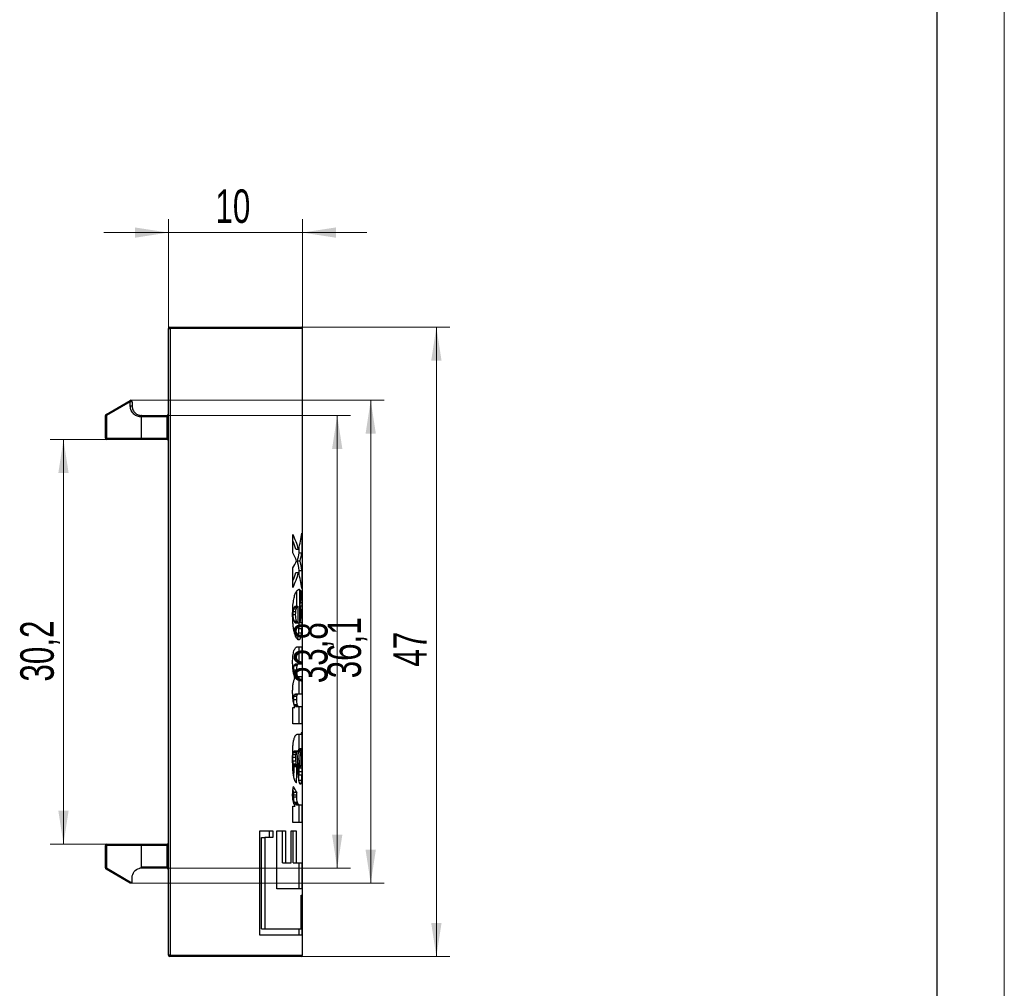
# Model space of a CAD drawing. Header units: millimetres. Extents: x 0 to 210, y 0 to 297.
# Tile 3 of 5: x 137 to 210, y 152 to 225. Entities that reach past the tile are written whole.
import ezdxf

# ---------------------------------------------------------------- set-up
doc = ezdxf.new("R2010")
doc.units = ezdxf.units.MM
doc.layers.add('ОСЕВЫЕ', color=7, linetype='Continuous')
doc.styles.add('SLDTEXTSTYLE4', font='TXT', dxfattribs={"width": 0.7})
doc.dimstyles.new('SLDDIMSTYLE0', dxfattribs={"dimtxt": 2.5, "dimasz": 2.5, "dimexe": 0, "dimexo": 0.0625, "dimtad": 2, "dimrnd": 1e-09, "dimzin": 12, "dimdsep": 46, "dimtxsty": 'SLDTEXTSTYLE4', "dimsah": 1, "dimcen": 0.09, "dimadec": 0, "dimazin": 3, "dimtfac": 1, "dimtofl": 0, "dimtmove": 0, "dimatfit": 3, "dimfxl": 0, "dimfrac": 2, "dimtolj": 1, "dimtzin": 12, "dimarcsym": 0})
doc.dimstyles.new('SLDDIMSTYLE1', dxfattribs={"dimtxt": 2.5, "dimasz": 2.5, "dimexe": 0, "dimexo": 0.0625, "dimtad": 2, "dimrnd": 1e-09, "dimzin": 12, "dimdsep": 46, "dimtxsty": 'SLDTEXTSTYLE4', "dimsah": 1, "dimcen": 0.09, "dimadec": 0, "dimazin": 3, "dimtfac": 1, "dimtmove": 0, "dimatfit": 0, "dimfxl": 0, "dimfrac": 2, "dimtolj": 1, "dimtzin": 12, "dimarcsym": 0})
doc.dimstyles.new('SLDDIMSTYLE2', dxfattribs={"dimtxt": 2.5, "dimasz": 2.5, "dimexe": 0, "dimexo": 0.0625, "dimtad": 2, "dimdec": 1, "dimrnd": 1e-09, "dimzin": 12, "dimdsep": 46, "dimtxsty": 'SLDTEXTSTYLE4', "dimsah": 1, "dimcen": 0.09, "dimadec": 0, "dimazin": 3, "dimtfac": 1, "dimtdec": 1, "dimtofl": 0, "dimtmove": 0, "dimatfit": 3, "dimfxl": 0, "dimfrac": 2, "dimtolj": 1, "dimtzin": 12, "dimarcsym": 0})

# ---------------------------------------------------------------- blocks, each defined once
blk = doc.blocks.new('_D')
at = {"color": 8, "linetype": 'Continuous', "lineweight": 0}
for p, q in [((157.528, 201.74), (168.618, 201.74)), ((167.618, 154.74), (167.618, 201.74)), ((157.528, 154.74), (168.618, 154.74))]:
    blk.add_line(p, q, dxfattribs=at)
at = {"color": 8, "linetype": 'Continuous', "lineweight": 18}
for points in [[(167.618, 201.74), (167.234, 199.24), (168.003, 199.24)], [(167.618, 154.74), (168.003, 157.24), (167.234, 157.24)]]:
    blk.add_solid(points, dxfattribs=at)
at = {"color": 8, "linetype": 'Continuous', "lineweight": 18, "insert": (164.396, 176.384), "char_height": 2.5, "attachment_point": 1, "rotation": 90, "style": 'SLDTEXTSTYLE4'}
blk.add_mtext('47', dxfattribs=at)
blk = doc.blocks.new('_D_1')
at = {"color": 8, "linetype": 'Continuous', "lineweight": 0}
for p, q in [((147.618, 201.65), (147.618, 209.791)), ((157.618, 201.65), (157.618, 209.791)), ((147.618, 208.791), (142.811, 208.791)), ((157.618, 208.791), (147.618, 208.791)), ((157.618, 208.791), (162.426, 208.791))]:
    blk.add_line(p, q, dxfattribs=at)
at = {"color": 8, "linetype": 'Continuous', "lineweight": 18}
for points in [[(147.618, 208.791), (145.118, 209.175), (145.118, 208.406)], [(157.618, 208.791), (160.118, 208.406), (160.118, 209.175)]]:
    blk.add_solid(points, dxfattribs=at)
at = {"color": 8, "linetype": 'Continuous', "lineweight": 18, "insert": (151.132, 212.013), "char_height": 2.5, "attachment_point": 1, "style": 'SLDTEXTSTYLE4'}
blk.add_mtext('10', dxfattribs=at)
blk = doc.blocks.new('_D_2')
at = {"color": 8, "linetype": 'Continuous', "lineweight": 0}
for p, q in [((147.528, 195.14), (161.218, 195.14)), ((160.218, 161.34), (160.218, 195.14)), ((147.528, 161.34), (161.218, 161.34))]:
    blk.add_line(p, q, dxfattribs=at)
at = {"color": 8, "linetype": 'Continuous', "lineweight": 18}
for points in [[(160.218, 195.14), (159.834, 192.64), (160.603, 192.64)], [(160.218, 161.34), (160.603, 163.84), (159.834, 163.84)]]:
    blk.add_solid(points, dxfattribs=at)
at = {"color": 8, "linetype": 'Continuous', "lineweight": 18, "insert": (156.996, 175.146), "char_height": 2.5, "attachment_point": 1, "rotation": 90, "style": 'SLDTEXTSTYLE4'}
blk.add_mtext('33,8', dxfattribs=at)
blk = doc.blocks.new('_D_3')
at = {"color": 8, "linetype": 'Continuous', "lineweight": 0}
for p, q in [((145.635, 193.34), (138.791, 193.34)), ((139.791, 193.34), (139.791, 163.14)), ((145.635, 163.14), (138.791, 163.14))]:
    blk.add_line(p, q, dxfattribs=at)
at = {"color": 8, "linetype": 'Continuous', "lineweight": 18}
for points in [[(139.791, 193.34), (139.407, 190.84), (140.176, 190.84)], [(139.791, 163.14), (140.176, 165.64), (139.407, 165.64)]]:
    blk.add_solid(points, dxfattribs=at)
at = {"color": 8, "linetype": 'Continuous', "lineweight": 18, "insert": (136.568, 175.27), "char_height": 2.5, "attachment_point": 1, "rotation": 90, "style": 'SLDTEXTSTYLE4'}
blk.add_mtext('30,2', dxfattribs=at)
blk = doc.blocks.new('_D_4')
at = {"color": 8, "linetype": 'Continuous', "lineweight": 0}
for p, q in [((144.828, 196.267), (163.718, 196.267)), ((162.718, 160.213), (162.718, 196.267)), ((144.828, 160.213), (163.718, 160.213))]:
    blk.add_line(p, q, dxfattribs=at)
at = {"color": 8, "linetype": 'Continuous', "lineweight": 18}
for points in [[(162.718, 196.267), (162.334, 193.767), (163.103, 193.767)], [(162.718, 160.213), (163.103, 162.713), (162.334, 162.713)]]:
    blk.add_solid(points, dxfattribs=at)
at = {"color": 8, "linetype": 'Continuous', "lineweight": 18, "insert": (159.496, 175.516), "char_height": 2.5, "attachment_point": 1, "rotation": 90, "style": 'SLDTEXTSTYLE4'}
blk.add_mtext('36,1', dxfattribs=at)

msp = doc.modelspace()

# ---------------------------------------------------------------- linework, layer by layer
at = {"color": 7, "linetype": 'Continuous', "lineweight": 25}
for p, q in [((205, 5), (205, 292)), ((147.618, 154.84), (147.618, 201.64)), ((147.618, 201.64), (147.748, 201.64)), ((147.718, 201.74), (157.518, 201.74)), ((147.748, 201.64), (147.748, 154.84)), ((157.618, 201.64), (147.748, 201.64)), ((157.618, 154.84), (157.618, 201.64)), ((142.968, 195.214), (144.768, 196.254)), ((144.777, 196.167), (142.995, 195.128)), ((144.777, 195.84), (144.777, 196.167)), ((144.918, 196.167), (144.777, 196.167)), ((144.918, 195.84), (144.777, 195.84)), ((144.918, 196.167), (144.918, 195.84)), ((142.918, 193.44), (142.918, 195.128)), ((142.995, 195.128), (142.918, 195.128)), ((142.995, 195.128), (142.995, 193.44)), ((145.618, 193.44), (145.618, 195.04)), ((147.518, 195.04), (145.618, 195.04)), ((145.632, 195.14), (147.518, 195.14)), ((147.518, 195.14), (147.518, 195.04)), ((147.618, 195.04), (147.518, 195.04)), ((147.518, 193.44), (147.518, 195.04)), ((142.995, 193.44), (142.918, 193.44)), ((142.995, 193.44), (145.618, 193.44)), ((145.645, 193.34), (143.018, 193.34)), ((145.618, 193.44), (147.518, 193.44)), ((147.518, 193.34), (145.645, 193.34)), ((147.618, 193.44), (147.518, 193.44)), ((147.518, 193.44), (147.518, 193.34)), ((147.518, 193.34), (147.618, 193.34)), ((156.918, 184.883), (156.918, 186.259)), ((157.574, 186.34), (157.574, 184.883)), ((157.373, 184.883), (157.373, 185.298)), ((157.127, 185.15), (157.331, 185.15)), ((157.373, 184.883), (157.574, 184.883)), ((156.918, 182.284), (156.918, 183.766)), ((157.247, 184.284), (157.45, 184.284)), ((157.127, 183.407), (157.331, 183.407)), ((157.373, 183.259), (157.373, 183.571)), ((157.373, 183.571), (157.574, 183.571)), ((157.574, 183.571), (157.574, 182.221)), ((157.202, 180.889), (157.202, 182.042)), ((157.379, 182.157), (157.405, 182.157)), ((157.405, 182.157), (157.405, 179.652)), ((157.007, 180.822), (157.213, 180.822)), ((157.082, 180.889), (157.286, 180.889)), ((157.286, 180.889), (157.286, 179.655)), ((156.911, 180.277), (157.118, 180.277)), ((156.922, 180.51), (157.129, 180.51)), ((156.954, 180.693), (157.16, 180.693)), ((157.505, 180.262), (157.58, 180.262)), ((156.975, 179.8), (157.181, 179.8)), ((157.021, 179.707), (157.227, 179.707)), ((157.082, 179.655), (157.286, 179.655)), ((157.202, 179.652), (157.202, 179.655)), ((157.202, 179.652), (157.405, 179.652)), ((157.3, 178.627), (157.502, 178.627)), ((157.341, 178.904), (157.542, 178.904)), ((157.364, 179.243), (157.565, 179.243)), ((157.236, 178.445), (157.439, 178.445)), ((157.25, 177.864), (157.574, 177.864)), ((157.373, 176.564), (157.373, 177.864)), ((157.574, 177.864), (157.574, 176.564)), ((157.012, 176.475), (157.218, 176.475)), ((157.044, 176.542), (157.249, 176.542)), ((157.289, 176.564), (157.085, 176.564)), ((157.574, 176.564), (157.292, 176.564)), ((156.97, 176.15), (157.176, 176.15)), ((157.009, 175.78), (157.215, 175.78)), ((157.058, 175.675), (157.264, 175.675)), ((157.12, 175.64), (157.329, 175.64)), ((157.329, 175.641), (157.574, 175.641)), ((157.373, 174.339), (157.373, 175.641)), ((157.574, 175.641), (157.574, 174.339)), ((156.987, 174.171), (157.193, 174.171)), ((157.035, 174.315), (157.241, 174.315)), ((157.061, 174.333), (157.097, 174.339)), ((157.061, 174.333), (157.266, 174.333)), ((157.305, 174.339), (157.097, 174.339)), ((157.574, 174.339), (157.305, 174.339)), ((156.968, 173.931), (157.175, 173.931)), ((157.009, 173.565), (157.215, 173.565)), ((157.059, 173.457), (157.265, 173.457)), ((157.123, 173.421), (157.328, 173.421)), ((157.332, 173.421), (157.574, 173.421)), ((157.373, 172.122), (157.373, 173.421)), ((157.574, 173.421), (157.574, 172.122)), ((156.917, 173.333), (157.061, 173.333)), ((156.917, 172.122), (156.917, 173.333)), ((157.574, 172.122), (156.917, 172.122)), ((157.23, 171.334), (157.493, 171.334)), ((157.292, 171.334), (157.495, 171.334)), ((157.373, 170.279), (157.373, 171.334)), ((157.574, 171.497), (157.574, 170.279)), ((156.913, 169.831), (157.121, 169.831)), ((156.932, 169.967), (157.139, 169.967)), ((156.965, 170.041), (157.172, 170.041)), ((157.216, 170.065), (157.01, 170.065)), ((157.394, 170.065), (157.22, 170.065)), ((157.22, 170.065), (157.355, 170.065)), ((157.335, 170.065), (157.328, 170.139)), ((157.328, 170.139), (157.529, 170.139)), ((157.35, 170.184), (157.551, 170.184)), ((157.354, 170.198), (157.555, 170.198)), ((157.355, 170.065), (157.392, 170.065)), ((157.364, 170.232), (157.565, 170.232)), ((157.373, 170.279), (157.574, 170.279)), ((156.907, 169.619), (157.114, 169.619)), ((156.914, 169.341), (157.121, 169.341)), ((156.933, 169.141), (157.141, 169.141)), ((156.962, 169.029), (157.169, 169.029)), ((157.495, 169.632), (157.563, 169.632)), ((157.007, 168.94), (157.213, 168.94)), ((157.287, 168.926), (157.438, 168.926)), ((157.288, 168.899), (157.457, 168.899)), ((157.368, 168.3), (157.568, 168.3)), ((157.372, 168.548), (157.573, 168.548)), ((157.373, 168.833), (157.373, 168.899)), ((157.373, 168.833), (157.574, 168.833)), ((157.41, 167.677), (157.518, 167.677)), ((156.973, 166.819), (157.18, 166.819)), ((156.99, 167.024), (157.197, 167.024)), ((156.967, 166.661), (157.174, 166.661)), ((157.017, 166.266), (157.223, 166.266)), ((157.058, 166.178), (157.264, 166.178)), ((157.11, 166.115), (157.315, 166.115)), ((157.23, 166.065), (157.17, 166.077)), ((157.17, 166.077), (157.373, 166.077)), ((157.23, 166.065), (157.435, 166.065)), ((157.373, 164.761), (157.373, 166.065)), ((157.435, 166.065), (157.574, 166.065)), ((157.574, 166.065), (157.574, 164.761)), ((156.917, 165.976), (157.077, 165.976)), ((156.917, 164.761), (156.917, 165.976)), ((157.574, 164.761), (156.917, 164.761)), ((154.439, 164.116), (155.414, 164.116)), ((154.439, 156.34), (154.439, 164.116)), ((155.176, 163.634), (155.176, 164.116)), ((155.414, 164.116), (155.414, 163.634)), ((155.709, 164.116), (156.362, 164.116)), ((155.709, 159.797), (155.709, 164.116)), ((156.142, 161.73), (156.142, 164.116)), ((156.362, 164.116), (156.362, 161.73)), ((156.78, 164.116), (157.151, 164.116)), ((156.78, 161.73), (156.78, 164.116)), ((156.944, 161.73), (156.944, 164.116)), ((157.151, 164.116), (157.151, 161.73)), ((143.018, 163.14), (145.645, 163.14)), ((145.645, 163.14), (147.518, 163.14)), ((147.518, 163.14), (147.518, 163.04)), ((147.618, 163.14), (147.518, 163.14)), ((154.566, 156.822), (154.566, 163.634)), ((154.566, 163.634), (154.817, 163.634)), ((154.817, 163.634), (154.817, 156.822)), ((155.414, 163.634), (154.817, 163.634)), ((142.918, 161.353), (142.918, 163.04)), ((142.918, 163.04), (142.995, 163.04)), ((142.995, 163.04), (142.995, 161.353)), ((145.618, 163.04), (142.995, 163.04)), ((145.618, 161.44), (145.618, 163.04)), ((147.518, 163.04), (145.618, 163.04)), ((147.518, 161.44), (147.518, 163.04)), ((147.518, 163.04), (147.618, 163.04)), ((156.142, 161.73), (156.362, 161.73)), ((156.362, 161.73), (156.78, 161.73)), ((156.944, 161.73), (157.151, 161.73)), ((157.151, 161.73), (157.574, 161.73)), ((157.373, 159.797), (157.373, 161.73)), ((157.574, 161.73), (157.574, 159.797)), ((142.918, 161.353), (142.995, 161.353)), ((144.768, 160.227), (142.968, 161.266)), ((142.995, 161.353), (144.892, 160.246)), ((145.618, 161.44), (145.618, 161.34)), ((145.618, 161.44), (147.518, 161.44)), ((147.518, 161.34), (145.618, 161.34)), ((147.518, 161.44), (147.618, 161.44)), ((147.518, 161.44), (147.518, 161.34)), ((144.918, 160.313), (144.918, 160.64)), ((157.574, 159.797), (155.709, 159.797)), ((157.527, 156.822), (157.527, 159.314)), ((157.527, 159.314), (157.574, 159.314)), ((157.574, 159.314), (157.574, 156.34)), ((154.566, 156.822), (154.817, 156.822)), ((154.817, 156.822), (157.527, 156.822)), ((157.373, 156.34), (157.373, 156.822)), ((157.574, 156.34), (154.439, 156.34)), ((147.748, 154.84), (147.618, 154.84)), ((157.518, 154.74), (147.718, 154.74)), ((147.748, 154.84), (157.618, 154.84))]:
    msp.add_line(p, q, dxfattribs=at)
at = {"color": 8, "linetype": 'Continuous', "lineweight": 25}
for p, q in [((157.477, 181.777), (157.534, 181.777)), ((157.465, 180.921), (157.576, 180.921)), ((157.469, 181.186), (157.57, 181.186)), ((157.472, 181.407), (157.562, 181.407)), ((157.434, 179.683), (157.576, 179.683)), ((157.474, 169.885), (157.55, 169.885)), ((157.259, 169.509), (157.386, 169.509)), ((157.275, 169.185), (157.404, 169.185)), ((157.28, 169.078), (157.412, 169.078)), ((157.283, 169.008), (157.42, 169.008)), ((157.502, 169.26), (157.571, 169.26)), ((157.355, 167.912), (157.55, 167.912))]:
    msp.add_line(p, q, dxfattribs=at)
at = {"color": 7, "linetype": 'Continuous', "lineweight": 25, "flags": 128}
for points in [[(147.748, 201.64), (147.747, 201.66), (147.746, 201.678), (147.743, 201.696), (147.739, 201.711), (147.735, 201.723), (147.73, 201.733), (147.724, 201.738), (147.718, 201.74)], [(144.768, 196.254), (144.764, 196.249), (144.761, 196.242), (144.759, 196.234), (144.76, 196.223), (144.762, 196.21), (144.766, 196.197), (144.771, 196.182), (144.777, 196.167)], [(147.718, 154.74), (147.724, 154.742), (147.73, 154.748), (147.735, 154.757), (147.739, 154.769), (147.743, 154.785), (147.746, 154.802), (147.747, 154.821), (147.748, 154.84)]]:
    msp.add_lwpolyline(points, dxfattribs=at)
at = {"color": 7, "linetype": 'Continuous', "lineweight": 25}
for centre, radius, start, end in [((147.718, 201.64), 0.1, 90, 180), ((157.518, 201.64), 0.1, 0, 90), ((144.818, 196.167), 0.1, 0, 120), ((143.018, 195.128), 0.1, 120, 180), ((143.09, 195.205), 0.122, 175.45354, 219.02006), ((147.518, 195.24), 0.1, 270, 0), ((143.018, 193.44), 0.1, 180, 270), ((143.121, 193.416), 0.128, 169.31654, 216.7316), ((143.018, 163.04), 0.1, 90, 180), ((143.121, 163.064), 0.128, 143.2684, 190.68346), ((143.018, 161.353), 0.1, 180, 240), ((143.09, 161.276), 0.122, 140.97994, 184.54646), ((145.618, 160.64), 0.7, 90, 104.9425), ((147.518, 161.24), 0.1, 0, 90), ((147.718, 154.84), 0.1, 180, 270), ((157.518, 154.84), 0.1, 270, 0)]:
    msp.add_arc(centre, radius, start, end, dxfattribs=at)
for centre, major_axis, ratio, start_param, end_param in [((143.618, 183.137), (14, 0), 0.71369, 0.202871, 0.317719), ((143.618, 187.118), (14, 0), 0.697625, 6.080314, 6.203446), ((143.618, 183.137), (13.8, 0), 0.71369, 0.205853, 0.270199), ((143.618, 181.996), (14, 0), 0.660216, 0.250126, 0.317719), ((143.618, 185.521), (13.8, 0), 0.571341, 6.125673, 6.202288), ((143.618, 185.521), (14, 0), 0.571341, 6.127942, 6.203446), ((143.618, 186.26), (14, 0), 0.570362, 5.965466, 6.033059), ((143.618, 182.814), (13.8, 0), 0.679082, 0.080897, 0.157512), ((143.618, 182.814), (14, 0), 0.679082, 0.079739, 0.155244), ((143.618, 185.447), (14, 0), 0.72313, 5.965466, 6.080314), ((143.618, 185.447), (13.8, 0), 0.72313, 6.012987, 6.077332), ((143.618, 181.446), (14, 0), 0.695183, 0.079739, 0.202871), ((143.618, 203.393), (0, 152.452), 0.091832, 4.564026, 4.572183), ((143.618, 153.529), (0, 71.172), 0.196707, 4.926615, 4.935286), ((143.618, 202.604), (0, 138.917), 0.09934, 4.461591, 4.467625), ((143.618, 202.604), (0, 140.93), 0.09934, 4.462125, 4.471191), ((143.618, 165.453), (13.8, 0), 0.460627, 0.249678, 0.270581), ((143.618, 165.453), (14, 0), 0.460627, 0.246037, 0.310783)]:
    msp.add_ellipse(centre, major_axis=major_axis, ratio=ratio, start_param=start_param, end_param=end_param, dxfattribs=at)
for points, knots in [([(145.618, 195.042), (145.517, 195.035), (145.417, 195.048), (145.219, 195.115), (145.126, 195.168), (144.965, 195.312), (144.896, 195.404), (144.803, 195.609), (144.777, 195.724), (144.777, 195.84)], [0, 0, 0, 0, 0.25, 0.25, 0.5, 0.5, 0.75, 0.75, 1, 1, 1, 1]), ([(144.918, 195.84), (144.918, 195.74), (144.94, 195.642), (145.019, 195.466), (145.076, 195.388), (145.211, 195.264), (145.288, 195.217), (145.451, 195.155), (145.534, 195.14), (145.618, 195.14)], [0, 0, 0, 0, 0.25, 0.25, 0.5, 0.5, 0.75, 0.75, 1, 1, 1, 1]), ([(145.632, 195.14), (145.629, 195.14), (145.626, 195.14), (145.623, 195.14), (145.621, 195.14), (145.62, 195.14), (145.618, 195.14)], [0, 0, 0, 0, 0.00001398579, 0.00001398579, 0.00001398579, 0.00002015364, 0.00002015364, 0.00002015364, 0.00002015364]), ([(145.618, 195.042), (145.618, 195.053), (145.618, 195.064), (145.619, 195.074), (145.619, 195.084), (145.621, 195.094), (145.622, 195.102), (145.624, 195.111), (145.625, 195.118), (145.628, 195.124), (145.63, 195.13), (145.632, 195.135), (145.634, 195.137), (145.635, 195.138), (145.635, 195.139), (145.635, 195.139), (145.635, 195.14), (145.636, 195.14), (145.635, 195.14), (145.634, 195.14), (145.634, 195.14), (145.633, 195.14), (145.633, 195.14), (145.632, 195.14), (145.632, 195.14)], [0, 0, 0, 0, 0.000032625, 0.000032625, 0.000032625, 0.000065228, 0.000065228, 0.000065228, 0.000098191, 0.000098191, 0.000098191, 0.0001322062, 0.0001322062, 0.0001322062, 0.0001415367, 0.0001415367, 0.0001415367, 0.0001510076, 0.0001510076, 0.0001510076, 0.0001549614, 0.0001549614, 0.0001549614, 0.0001566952, 0.0001566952, 0.0001566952, 0.0001566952]), ([(145.618, 193.44), (145.618, 193.429), (145.619, 193.418), (145.62, 193.408), (145.621, 193.398), (145.622, 193.388), (145.624, 193.379), (145.626, 193.371), (145.628, 193.363), (145.63, 193.357), (145.633, 193.351), (145.635, 193.346), (145.638, 193.343), (145.64, 193.341), (145.642, 193.34), (145.644, 193.34), (145.644, 193.34), (145.644, 193.34), (145.645, 193.34)], [0, 0, 0, 0, 0.0000327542, 0.0000327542, 0.0000327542, 0.0000654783, 0.0000654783, 0.0000654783, 0.0000986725, 0.0000986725, 0.0000986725, 0.0001329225, 0.0001329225, 0.0001329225, 0.0001560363, 0.0001560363, 0.0001560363, 0.0001588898, 0.0001588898, 0.0001588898, 0.0001588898]), ([(156.962, 181.328), (156.984, 181.462), (157.011, 181.58), (157.073, 181.789), (157.107, 181.877), (157.142, 181.946)], [0, 0, 0, 0, 0.5, 0.5, 1, 1, 1, 1]), ([(157.142, 181.946), (157.161, 181.983), (157.18, 182.015), (157.219, 182.068), (157.238, 182.089), (157.257, 182.105)], [0, 0, 0, 0, 0.5, 0.5, 1, 1, 1, 1]), ([(157.481, 182.088), (157.492, 182.046), (157.501, 181.998), (157.519, 181.894), (157.527, 181.837), (157.534, 181.777)], [0, 0, 0, 0, 0.5, 0.5, 1, 1, 1, 1]), ([(157.534, 181.777), (157.54, 181.723), (157.545, 181.665), (157.555, 181.542), (157.559, 181.476), (157.562, 181.407)], [0, 0, 0, 0, 0.5, 0.5, 1, 1, 1, 1]), ([(156.91, 180.85), (156.915, 180.933), (156.922, 181.015), (156.939, 181.176), (156.95, 181.254), (156.962, 181.328)], [0, 0, 0, 0, 0.5, 0.5, 1, 1, 1, 1]), ([(157.16, 180.693), (157.168, 180.722), (157.177, 180.747), (157.195, 180.791), (157.204, 180.808), (157.213, 180.822)], [0, 0, 0, 0, 0.5, 0.5, 1, 1, 1, 1]), ([(157.213, 180.822), (157.226, 180.84), (157.238, 180.854), (157.263, 180.877), (157.275, 180.885), (157.286, 180.889)], [0, 0, 0, 0, 0.5, 0.5, 1, 1, 1, 1]), ([(157.57, 181.186), (157.571, 181.143), (157.572, 181.099), (157.574, 181.011), (157.575, 180.966), (157.576, 180.921)], [0, 0, 0, 0, 0.5, 0.5, 1, 1, 1, 1]), ([(157.129, 180.51), (157.133, 180.545), (157.137, 180.577), (157.148, 180.639), (157.154, 180.668), (157.16, 180.693)], [0, 0, 0, 0, 0.5, 0.5, 1, 1, 1, 1]), ([(157.477, 179.815), (157.486, 179.873), (157.494, 179.947), (157.503, 180.109), (157.506, 180.198), (157.505, 180.288)], [0, 0, 0, 0, 0.5, 0.5, 1, 1, 1, 1]), ([(157.493, 180.639), (157.492, 180.658), (157.49, 180.676), (157.487, 180.712), (157.485, 180.729), (157.482, 180.745)], [0, 0, 0, 0, 0.5, 0.5, 1, 1, 1, 1]), ([(157.505, 180.288), (157.505, 180.35), (157.504, 180.41), (157.5, 180.528), (157.497, 180.586), (157.493, 180.639)], [0, 0, 0, 0, 0.5, 0.5, 1, 1, 1, 1]), ([(157.58, 180.262), (157.58, 180.166), (157.579, 180.069), (157.578, 179.876), (157.577, 179.779), (157.576, 179.683)], [0, 0, 0, 0, 0.5, 0.5, 1, 1, 1, 1]), ([(156.932, 179.456), (156.925, 179.515), (156.919, 179.574), (156.91, 179.695), (156.906, 179.756), (156.902, 179.817)], [0, 0, 0, 0, 0.5, 0.5, 1, 1, 1, 1]), ([(157.042, 178.873), (157.019, 178.955), (156.997, 179.047), (156.96, 179.242), (156.944, 179.346), (156.932, 179.456)], [0, 0, 0, 0, 0.5, 0.5, 1, 1, 1, 1]), ([(157.227, 179.707), (157.219, 179.717), (157.211, 179.73), (157.196, 179.761), (157.188, 179.779), (157.181, 179.8)], [0, 0, 0, 0, 0.5, 0.5, 1, 1, 1, 1]), ([(157.286, 179.655), (157.277, 179.659), (157.267, 179.666), (157.247, 179.683), (157.237, 179.694), (157.227, 179.707)], [0, 0, 0, 0, 0.5, 0.5, 1, 1, 1, 1]), ([(157.364, 179.243), (157.367, 179.313), (157.372, 179.445), (157.374, 179.586), (157.375, 179.652)], [0, 0, 0, 0, 0.532127, 1, 1, 1, 1]), ([(157.405, 179.652), (157.413, 179.656), (157.421, 179.663), (157.435, 179.683), (157.442, 179.695), (157.449, 179.71)], [0, 0, 0, 0, 0.5, 0.5, 1, 1, 1, 1]), ([(157.449, 179.71), (157.454, 179.721), (157.459, 179.736), (157.468, 179.771), (157.473, 179.792), (157.477, 179.815)], [0, 0, 0, 0, 0.5, 0.5, 1, 1, 1, 1]), ([(157.502, 178.627), (157.493, 178.587), (157.483, 178.55), (157.462, 178.489), (157.451, 178.464), (157.439, 178.445)], [0, 0, 0, 0, 0.5, 0.5, 1, 1, 1, 1]), ([(157.542, 178.904), (157.537, 178.85), (157.531, 178.8), (157.517, 178.708), (157.51, 178.666), (157.502, 178.627)], [0, 0, 0, 0, 0.5, 0.5, 1, 1, 1, 1]), ([(157.565, 179.243), (157.562, 179.18), (157.559, 179.121), (157.551, 179.008), (157.547, 178.954), (157.542, 178.904)], [0, 0, 0, 0, 0.5, 0.5, 1, 1, 1, 1]), ([(157.106, 177.788), (157.118, 177.801), (157.129, 177.813), (157.153, 177.832), (157.164, 177.84), (157.175, 177.845)], [0, 0, 0, 0, 0.5, 0.5, 1, 1, 1, 1]), ([(157.27, 178.414), (157.258, 178.424), (157.244, 178.437), (157.218, 178.467), (157.205, 178.485), (157.192, 178.506)], [0, 0, 0, 0, 0.5, 0.5, 1, 1, 1, 1]), ([(156.893, 176.708), (156.892, 176.791), (156.894, 176.874), (156.903, 177.036), (156.909, 177.115), (156.918, 177.193)], [0, 0, 0, 0, 0.5, 0.5, 1, 1, 1, 1]), ([(156.918, 177.193), (156.926, 177.263), (156.936, 177.328), (156.961, 177.45), (156.975, 177.508), (156.991, 177.559)], [0, 0, 0, 0, 0.5, 0.5, 1, 1, 1, 1]), ([(156.991, 177.559), (157.008, 177.612), (157.027, 177.659), (157.066, 177.736), (157.086, 177.766), (157.106, 177.788)], [0, 0, 0, 0, 0.5, 0.5, 1, 1, 1, 1]), ([(156.93, 176.087), (156.923, 176.131), (156.918, 176.178), (156.909, 176.272), (156.905, 176.319), (156.902, 176.367)], [0, 0, 0, 0, 0.5, 0.5, 1, 1, 1, 1]), ([(157.044, 176.542), (157.051, 176.549), (157.065, 176.562), (157.078, 176.563), (157.085, 176.563)], [0, 0, 0, 0, 0.5321969, 1, 1, 1, 1]), ([(157.249, 176.542), (157.244, 176.536), (157.238, 176.527), (157.227, 176.505), (157.222, 176.491), (157.218, 176.475)], [0, 0, 0, 0, 0.5, 0.5, 1, 1, 1, 1]), ([(157.292, 176.564), (157.285, 176.565), (157.278, 176.563), (157.264, 176.556), (157.257, 176.55), (157.249, 176.542)], [0, 0, 0, 0, 0.5, 0.5, 1, 1, 1, 1]), ([(156.982, 175.821), (156.972, 175.862), (156.962, 175.905), (156.945, 175.994), (156.937, 176.04), (156.93, 176.087)], [0, 0, 0, 0, 0.5, 0.5, 1, 1, 1, 1]), ([(157.12, 175.642), (157.111, 175.642), (157.091, 175.644), (157.07, 175.664), (157.058, 175.675)], [0, 0, 0, 0, 0.456227, 1, 1, 1, 1]), ([(157.176, 176.15), (157.176, 176.081), (157.179, 176.011), (157.193, 175.884), (157.203, 175.827), (157.215, 175.78)], [0, 0, 0, 0, 0.5, 0.5, 1, 1, 1, 1]), ([(157.264, 175.675), (157.275, 175.663), (157.286, 175.654), (157.308, 175.642), (157.318, 175.64), (157.329, 175.641)], [0, 0, 0, 0, 0.5, 0.5, 1, 1, 1, 1]), ([(156.904, 174.865), (156.907, 174.913), (156.911, 174.961), (156.923, 175.055), (156.929, 175.1), (156.937, 175.142)], [0, 0, 0, 0, 0.5, 0.5, 1, 1, 1, 1]), ([(156.937, 175.142), (156.944, 175.182), (156.953, 175.22), (156.971, 175.292), (156.98, 175.326), (156.99, 175.357)], [0, 0, 0, 0, 0.5, 0.5, 1, 1, 1, 1]), ([(156.99, 175.357), (157.001, 175.391), (157.013, 175.422), (157.036, 175.479), (157.049, 175.505), (157.061, 175.528)], [0, 0, 0, 0, 0.5, 0.5, 1, 1, 1, 1]), ([(156.893, 174.503), (156.892, 174.564), (156.893, 174.625), (156.897, 174.746), (156.9, 174.806), (156.904, 174.865)], [0, 0, 0, 0, 0.5, 0.5, 1, 1, 1, 1]), ([(156.933, 173.86), (156.926, 173.906), (156.92, 173.954), (156.91, 174.053), (156.906, 174.103), (156.903, 174.153)], [0, 0, 0, 0, 0.5, 0.5, 1, 1, 1, 1]), ([(157.193, 174.171), (157.187, 174.136), (157.182, 174.098), (157.176, 174.017), (157.174, 173.974), (157.175, 173.931)], [0, 0, 0, 0, 0.5, 0.5, 1, 1, 1, 1]), ([(157.241, 174.315), (157.232, 174.301), (157.223, 174.282), (157.207, 174.233), (157.2, 174.204), (157.193, 174.171)], [0, 0, 0, 0, 0.5, 0.5, 1, 1, 1, 1]), ([(157.305, 174.339), (157.299, 174.34), (157.292, 174.339), (157.279, 174.337), (157.273, 174.335), (157.266, 174.333)], [0, 0, 0, 0, 0.5, 0.5, 1, 1, 1, 1]), ([(156.986, 173.595), (156.976, 173.636), (156.966, 173.679), (156.948, 173.767), (156.94, 173.813), (156.933, 173.86)], [0, 0, 0, 0, 0.5, 0.5, 1, 1, 1, 1]), ([(157.061, 173.333), (157.048, 173.372), (157.035, 173.414), (157.01, 173.502), (156.998, 173.547), (156.986, 173.595)], [0, 0, 0, 0, 0.5, 0.5, 1, 1, 1, 1]), ([(157.123, 173.422), (157.114, 173.423), (157.093, 173.425), (157.071, 173.446), (157.059, 173.457)], [0, 0, 0, 0, 0.456028, 1, 1, 1, 1]), ([(157.175, 173.931), (157.175, 173.863), (157.178, 173.793), (157.192, 173.667), (157.202, 173.611), (157.215, 173.565)], [0, 0, 0, 0, 0.5, 0.5, 1, 1, 1, 1]), ([(157.215, 173.565), (157.222, 173.539), (157.23, 173.517), (157.247, 173.48), (157.256, 173.467), (157.265, 173.457)], [0, 0, 0, 0, 0.5, 0.5, 1, 1, 1, 1]), ([(157.044, 171.125), (157.055, 171.149), (157.065, 171.17), (157.086, 171.208), (157.097, 171.225), (157.107, 171.239)], [0, 0, 0, 0, 0.5, 0.5, 1, 1, 1, 1]), ([(157.107, 171.239), (157.128, 171.269), (157.149, 171.292), (157.19, 171.324), (157.21, 171.333), (157.23, 171.334)], [0, 0, 0, 0, 0.5, 0.5, 1, 1, 1, 1]), ([(156.913, 170.387), (156.916, 170.443), (156.92, 170.498), (156.931, 170.606), (156.937, 170.66), (156.944, 170.712)], [0, 0, 0, 0, 0.5, 0.5, 1, 1, 1, 1]), ([(156.944, 170.712), (156.951, 170.76), (156.958, 170.806), (156.975, 170.894), (156.985, 170.937), (156.995, 170.977)], [0, 0, 0, 0, 0.5, 0.5, 1, 1, 1, 1]), ([(156.995, 170.977), (157.002, 171.006), (157.01, 171.032), (157.027, 171.082), (157.035, 171.105), (157.044, 171.125)], [0, 0, 0, 0, 0.5, 0.5, 1, 1, 1, 1]), ([(156.965, 170.041), (156.973, 170.048), (156.988, 170.063), (157.003, 170.064), (157.01, 170.064)], [0, 0, 0, 0, 0.5366688, 1, 1, 1, 1]), ([(157.121, 169.831), (157.118, 169.796), (157.117, 169.761), (157.115, 169.69), (157.114, 169.655), (157.114, 169.619)], [0, 0, 0, 0, 0.5, 0.5, 1, 1, 1, 1]), ([(157.139, 169.967), (157.135, 169.948), (157.131, 169.926), (157.125, 169.88), (157.122, 169.856), (157.121, 169.831)], [0, 0, 0, 0, 0.5, 0.5, 1, 1, 1, 1]), ([(157.172, 170.041), (157.166, 170.034), (157.16, 170.025), (157.149, 170), (157.144, 169.985), (157.139, 169.967)], [0, 0, 0, 0, 0.5, 0.5, 1, 1, 1, 1]), ([(157.22, 170.065), (157.212, 170.066), (157.204, 170.064), (157.188, 170.056), (157.18, 170.05), (157.172, 170.041)], [0, 0, 0, 0, 0.5, 0.5, 1, 1, 1, 1]), ([(157.392, 170.065), (157.399, 170.066), (157.405, 170.064), (157.417, 170.058), (157.423, 170.053), (157.428, 170.046)], [0, 0, 0, 0, 0.5, 0.5, 1, 1, 1, 1]), ([(157.455, 169.988), (157.458, 169.974), (157.462, 169.959), (157.469, 169.923), (157.472, 169.904), (157.474, 169.883)], [0, 0, 0, 0, 0.5, 0.5, 1, 1, 1, 1]), ([(157.474, 169.883), (157.477, 169.859), (157.48, 169.834), (157.485, 169.78), (157.488, 169.752), (157.49, 169.723)], [0, 0, 0, 0, 0.5, 0.5, 1, 1, 1, 1]), ([(157.55, 169.885), (157.553, 169.845), (157.555, 169.803), (157.559, 169.719), (157.561, 169.676), (157.563, 169.632)], [0, 0, 0, 0, 0.5, 0.5, 1, 1, 1, 1]), ([(157.574, 170.279), (157.572, 170.27), (157.571, 170.261), (157.568, 170.245), (157.566, 170.238), (157.565, 170.232)], [0, 0, 0, 0, 0.5, 0.5, 1, 1, 1, 1]), ([(157.114, 169.619), (157.114, 169.573), (157.115, 169.526), (157.117, 169.433), (157.119, 169.386), (157.121, 169.341)], [0, 0, 0, 0, 0.5, 0.5, 1, 1, 1, 1]), ([(157.121, 169.341), (157.123, 169.305), (157.125, 169.271), (157.132, 169.205), (157.136, 169.172), (157.141, 169.141)], [0, 0, 0, 0, 0.5, 0.5, 1, 1, 1, 1]), ([(157.141, 169.141), (157.144, 169.119), (157.149, 169.098), (157.158, 169.061), (157.164, 169.044), (157.169, 169.029)], [0, 0, 0, 0, 0.5, 0.5, 1, 1, 1, 1]), ([(157.169, 169.029), (157.176, 169.01), (157.183, 168.994), (157.198, 168.964), (157.206, 168.951), (157.213, 168.94)], [0, 0, 0, 0, 0.5, 0.5, 1, 1, 1, 1]), ([(157.42, 169.008), (157.419, 169.018), (157.417, 169.03), (157.414, 169.053), (157.413, 169.066), (157.412, 169.078)], [0, 0, 0, 0, 0.5, 0.5, 1, 1, 1, 1]), ([(157.438, 168.926), (157.435, 168.936), (157.432, 168.948), (157.426, 168.976), (157.423, 168.991), (157.42, 169.008)], [0, 0, 0, 0, 0.5, 0.5, 1, 1, 1, 1]), ([(157.491, 169.006), (157.487, 168.972), (157.482, 168.945), (157.47, 168.908), (157.463, 168.899), (157.457, 168.899)], [0, 0, 0, 0, 0.5, 0.5, 1, 1, 1, 1]), ([(157.49, 169.723), (157.494, 169.661), (157.497, 169.596), (157.502, 169.459), (157.503, 169.39), (157.503, 169.32)], [0, 0, 0, 0, 0.5, 0.5, 1, 1, 1, 1]), ([(157.5, 169.138), (157.499, 169.114), (157.498, 169.09), (157.495, 169.046), (157.493, 169.025), (157.491, 169.006)], [0, 0, 0, 0, 0.5, 0.5, 1, 1, 1, 1]), ([(157.503, 169.32), (157.503, 169.289), (157.503, 169.259), (157.502, 169.197), (157.501, 169.167), (157.5, 169.138)], [0, 0, 0, 0, 0.5, 0.5, 1, 1, 1, 1]), ([(157.563, 169.632), (157.565, 169.572), (157.566, 169.511), (157.569, 169.387), (157.57, 169.324), (157.571, 169.26)], [0, 0, 0, 0, 0.5, 0.5, 1, 1, 1, 1]), ([(156.957, 168.284), (156.951, 168.318), (156.946, 168.352), (156.937, 168.423), (156.933, 168.459), (156.93, 168.496)], [0, 0, 0, 0, 0.5, 0.5, 1, 1, 1, 1]), ([(157.001, 168.065), (156.992, 168.099), (156.984, 168.135), (156.97, 168.208), (156.963, 168.246), (156.957, 168.284)], [0, 0, 0, 0, 0.5, 0.5, 1, 1, 1, 1]), ([(157.351, 167.94), (157.354, 167.977), (157.36, 168.063), (157.365, 168.187), (157.367, 168.272), (157.368, 168.3)], [0, 0, 0, 0, 0.345515, 0.785294, 1, 1, 1, 1]), ([(157.457, 168.899), (157.454, 168.899), (157.45, 168.901), (157.444, 168.91), (157.441, 168.917), (157.438, 168.926)], [0, 0, 0, 0, 0.5, 0.5, 1, 1, 1, 1]), ([(157.568, 168.3), (157.567, 168.229), (157.565, 168.161), (157.558, 168.03), (157.555, 167.969), (157.55, 167.912)], [0, 0, 0, 0, 0.5, 0.5, 1, 1, 1, 1]), ([(157.574, 168.833), (157.574, 168.785), (157.574, 168.738), (157.573, 168.643), (157.573, 168.595), (157.573, 168.548)], [0, 0, 0, 0, 0.5, 0.5, 1, 1, 1, 1]), ([(157.109, 167.787), (157.099, 167.802), (157.089, 167.819), (157.069, 167.858), (157.059, 167.88), (157.05, 167.904)], [0, 0, 0, 0, 0.5, 0.5, 1, 1, 1, 1]), ([(157.369, 167.825), (157.365, 167.846), (157.362, 167.867), (157.354, 167.913), (157.351, 167.937), (157.348, 167.962)], [0, 0, 0, 0, 0.5, 0.5, 1, 1, 1, 1]), ([(157.418, 167.655), (157.409, 167.674), (157.401, 167.698), (157.384, 167.755), (157.377, 167.788), (157.369, 167.825)], [0, 0, 0, 0, 0.5, 0.5, 1, 1, 1, 1]), ([(157.47, 167.599), (157.462, 167.598), (157.453, 167.603), (157.436, 167.622), (157.427, 167.636), (157.418, 167.655)], [0, 0, 0, 0, 0.5, 0.5, 1, 1, 1, 1]), ([(157.518, 167.677), (157.511, 167.651), (157.504, 167.631), (157.488, 167.605), (157.479, 167.598), (157.47, 167.599)], [0, 0, 0, 0, 0.5, 0.5, 1, 1, 1, 1]), ([(157.55, 167.912), (157.546, 167.863), (157.541, 167.818), (157.531, 167.739), (157.525, 167.705), (157.518, 167.677)], [0, 0, 0, 0, 0.5, 0.5, 1, 1, 1, 1]), ([(156.893, 166.798), (156.893, 166.849), (156.894, 166.9), (156.899, 167), (156.902, 167.05), (156.907, 167.098)], [0, 0, 0, 0, 0.5, 0.5, 1, 1, 1, 1]), ([(156.907, 167.098), (156.912, 167.155), (156.918, 167.211), (156.932, 167.32), (156.939, 167.374), (156.948, 167.426)], [0, 0, 0, 0, 0.5, 0.5, 1, 1, 1, 1]), ([(157.18, 166.819), (157.178, 166.793), (157.176, 166.767), (157.174, 166.714), (157.174, 166.688), (157.174, 166.661)], [0, 0, 0, 0, 0.5, 0.5, 1, 1, 1, 1]), ([(156.935, 166.338), (156.928, 166.37), (156.922, 166.403), (156.911, 166.472), (156.907, 166.508), (156.903, 166.546)], [0, 0, 0, 0, 0.5, 0.5, 1, 1, 1, 1]), ([(156.992, 166.154), (156.981, 166.18), (156.971, 166.208), (156.952, 166.269), (156.943, 166.303), (156.935, 166.338)], [0, 0, 0, 0, 0.5, 0.5, 1, 1, 1, 1]), ([(157.077, 165.976), (157.063, 166.001), (157.049, 166.029), (157.02, 166.089), (157.006, 166.12), (156.992, 166.154)], [0, 0, 0, 0, 0.5, 0.5, 1, 1, 1, 1]), ([(157.174, 166.661), (157.174, 166.584), (157.178, 166.508), (157.196, 166.37), (157.209, 166.311), (157.223, 166.266)], [0, 0, 0, 0, 0.5, 0.5, 1, 1, 1, 1]), ([(157.223, 166.266), (157.23, 166.248), (157.236, 166.231), (157.25, 166.202), (157.257, 166.189), (157.264, 166.178)], [0, 0, 0, 0, 0.5, 0.5, 1, 1, 1, 1]), ([(145.618, 163.04), (145.618, 163.051), (145.619, 163.062), (145.62, 163.072), (145.621, 163.083), (145.622, 163.093), (145.624, 163.101), (145.626, 163.11), (145.628, 163.117), (145.63, 163.123), (145.633, 163.13), (145.635, 163.134), (145.638, 163.137), (145.64, 163.139), (145.642, 163.14), (145.644, 163.14), (145.644, 163.14), (145.644, 163.14), (145.645, 163.14)], [0, 0, 0, 0, 0.0000327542, 0.0000327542, 0.0000327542, 0.0000654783, 0.0000654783, 0.0000654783, 0.0000986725, 0.0000986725, 0.0000986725, 0.0001329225, 0.0001329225, 0.0001329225, 0.0001560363, 0.0001560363, 0.0001560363, 0.0001588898, 0.0001588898, 0.0001588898, 0.0001588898]), ([(144.918, 160.64), (144.918, 160.8), (144.977, 160.96), (145.169, 161.198), (145.301, 161.28), (145.438, 161.316)], [0, 0, 0, 0, 0.5, 0.5, 1, 1, 1, 1]), ([(145.438, 161.316), (145.474, 161.326), (145.51, 161.338), (145.561, 161.363), (145.577, 161.373), (145.606, 161.4), (145.618, 161.419), (145.618, 161.44)], [0, 0, 0, 0, 0.5, 0.5, 0.75, 0.75, 1, 1, 1, 1]), ([(144.892, 160.246), (144.871, 160.222), (144.846, 160.215), (144.804, 160.212), (144.785, 160.217), (144.768, 160.227)], [0, 0, 0, 0, 0.5, 0.5, 1, 1, 1, 1]), ([(144.892, 160.246), (144.899, 160.254), (144.905, 160.263), (144.91, 160.273), (144.914, 160.283), (144.917, 160.293), (144.918, 160.304), (144.918, 160.307), (144.918, 160.31), (144.918, 160.313)], [0, 0, 0, 0, 0.00003271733, 0.00003271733, 0.00003271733, 0.00006556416, 0.00006556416, 0.00006556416, 0.0000744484, 0.0000744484, 0.0000744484, 0.0000744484])]:
    msp.add_open_spline(points, degree=3, knots=knots, dxfattribs=at)
for points in [[(145.618, 195.04), (145.618, 195.041), (145.618, 195.041), (145.618, 195.042)], [(157.257, 182.105), (157.302, 182.142), (157.343, 182.159), (157.379, 182.157)], [(156.893, 180.224), (156.892, 180.433), (156.898, 180.645), (156.91, 180.85)], [(157.007, 180.822), (156.988, 180.794), (156.97, 180.751), (156.954, 180.693)], [(157.082, 180.889), (157.057, 180.88), (157.033, 180.858), (157.007, 180.822)], [(157.482, 180.745), (157.48, 180.765), (157.474, 180.804), (157.468, 180.84), (157.465, 180.858)], [(157.562, 181.407), (157.564, 181.371), (157.567, 181.299), (157.569, 181.224), (157.57, 181.186)], [(157.576, 180.921), (157.577, 180.812), (157.579, 180.593), (157.58, 180.373), (157.58, 180.262)], [(156.902, 179.817), (156.896, 179.951), (156.892, 180.087), (156.893, 180.224)], [(156.922, 180.51), (156.914, 180.435), (156.91, 180.357), (156.911, 180.277)], [(156.911, 180.277), (156.911, 180.089), (156.937, 179.91), (156.975, 179.8)], [(156.954, 180.693), (156.94, 180.641), (156.929, 180.579), (156.922, 180.51)], [(157.118, 180.277), (157.118, 180.357), (157.122, 180.435), (157.129, 180.51)], [(157.181, 179.8), (157.144, 179.91), (157.118, 180.089), (157.118, 180.277)], [(156.975, 179.8), (156.989, 179.758), (157.005, 179.727), (157.021, 179.707)], [(157.021, 179.707), (157.042, 179.681), (157.062, 179.663), (157.082, 179.655)], [(157.576, 179.683), (157.575, 179.607), (157.572, 179.457), (157.568, 179.313), (157.565, 179.243)], [(157.192, 178.506), (157.139, 178.588), (157.088, 178.712), (157.042, 178.873)], [(157.236, 178.445), (157.261, 178.484), (157.282, 178.545), (157.3, 178.627)], [(157.3, 178.627), (157.317, 178.704), (157.33, 178.796), (157.341, 178.904)], [(157.341, 178.904), (157.351, 179.005), (157.359, 179.118), (157.364, 179.243)], [(157.175, 177.845), (157.201, 177.859), (157.226, 177.865), (157.25, 177.864)], [(157.348, 178.384), (157.324, 178.383), (157.298, 178.393), (157.27, 178.414)], [(157.439, 178.445), (157.412, 178.403), (157.382, 178.383), (157.348, 178.384)], [(156.902, 176.367), (156.899, 176.423), (156.894, 176.536), (156.892, 176.65), (156.893, 176.708)], [(156.97, 176.15), (156.97, 176.278), (156.987, 176.399), (157.012, 176.475)], [(157.012, 176.475), (157.021, 176.507), (157.032, 176.53), (157.044, 176.542)], [(157.218, 176.475), (157.193, 176.399), (157.177, 176.278), (157.176, 176.15)], [(157.009, 175.78), (156.984, 175.874), (156.969, 176.01), (156.97, 176.15)], [(157.061, 175.528), (157.034, 175.619), (157.007, 175.718), (156.982, 175.821)], [(157.058, 175.675), (157.041, 175.694), (157.024, 175.73), (157.009, 175.78)], [(157.215, 175.78), (157.23, 175.73), (157.246, 175.694), (157.264, 175.675)], [(156.903, 174.153), (156.899, 174.211), (156.894, 174.326), (156.892, 174.444), (156.893, 174.503)], [(156.968, 173.931), (156.968, 174.017), (156.975, 174.101), (156.987, 174.171)], [(156.987, 174.171), (157, 174.238), (157.017, 174.288), (157.035, 174.315)], [(157.035, 174.315), (157.044, 174.325), (157.052, 174.331), (157.061, 174.333)], [(157.266, 174.333), (157.258, 174.331), (157.249, 174.325), (157.241, 174.315)], [(157.009, 173.565), (156.984, 173.657), (156.968, 173.792), (156.968, 173.931)], [(157.059, 173.457), (157.041, 173.476), (157.024, 173.513), (157.009, 173.565)], [(157.265, 173.457), (157.288, 173.431), (157.311, 173.419), (157.332, 173.421)], [(157.493, 171.334), (157.503, 171.334), (157.511, 171.336), (157.519, 171.342)], [(157.519, 171.342), (157.522, 171.344), (157.528, 171.349), (157.534, 171.359), (157.536, 171.364)], [(157.536, 171.364), (157.543, 171.378), (157.549, 171.394), (157.555, 171.412)], [(157.555, 171.412), (157.558, 171.423), (157.565, 171.448), (157.571, 171.48), (157.574, 171.497)], [(156.893, 169.45), (156.892, 169.626), (156.894, 169.801), (156.898, 169.976)], [(156.898, 169.976), (156.9, 170.114), (156.905, 170.251), (156.913, 170.387)], [(156.907, 169.619), (156.906, 169.691), (156.909, 169.761), (156.913, 169.831)], [(156.913, 169.831), (156.916, 169.881), (156.923, 169.928), (156.932, 169.967)], [(156.932, 169.967), (156.941, 170.003), (156.953, 170.028), (156.965, 170.041)], [(157.254, 169.607), (157.25, 169.684), (157.239, 169.838), (157.227, 169.99), (157.22, 170.065)], [(157.328, 170.139), (157.336, 170.148), (157.343, 170.163), (157.35, 170.184)], [(157.35, 170.184), (157.351, 170.189), (157.353, 170.194), (157.354, 170.198)], [(157.354, 170.198), (157.358, 170.209), (157.361, 170.22), (157.364, 170.232)], [(157.386, 169.509), (157.377, 169.697), (157.367, 169.882), (157.355, 170.065)], [(157.364, 170.232), (157.367, 170.244), (157.37, 170.26), (157.373, 170.279)], [(157.428, 170.046), (157.438, 170.035), (157.447, 170.016), (157.455, 169.988)], [(157.551, 170.184), (157.547, 170.173), (157.541, 170.156), (157.533, 170.144), (157.529, 170.139)], [(157.529, 170.139), (157.533, 170.1), (157.541, 170.018), (157.547, 169.93), (157.55, 169.885)], [(157.555, 170.198), (157.555, 170.196), (157.553, 170.191), (157.551, 170.186), (157.551, 170.184)], [(157.565, 170.232), (157.562, 170.22), (157.559, 170.209), (157.555, 170.198)], [(156.909, 168.775), (156.898, 168.998), (156.892, 169.223), (156.893, 169.45)], [(156.914, 169.341), (156.909, 169.433), (156.906, 169.525), (156.907, 169.619)], [(156.933, 169.141), (156.924, 169.203), (156.917, 169.27), (156.914, 169.341)], [(156.962, 169.029), (156.951, 169.059), (156.941, 169.096), (156.933, 169.141)], [(157.007, 168.94), (156.992, 168.962), (156.977, 168.992), (156.962, 169.029)], [(157.272, 169.262), (157.267, 169.378), (157.261, 169.493), (157.254, 169.607)], [(157.404, 169.185), (157.397, 169.29), (157.391, 169.398), (157.386, 169.509)], [(157.412, 169.078), (157.41, 169.095), (157.407, 169.131), (157.405, 169.167), (157.404, 169.185)], [(157.571, 169.26), (157.572, 169.189), (157.573, 169.047), (157.574, 168.904), (157.574, 168.833)], [(156.93, 168.496), (156.921, 168.587), (156.914, 168.68), (156.909, 168.775)], [(157.312, 168.379), (157.307, 168.471), (157.302, 168.565), (157.298, 168.659)], [(157.329, 168.147), (157.322, 168.223), (157.317, 168.301), (157.312, 168.379)], [(157.368, 168.3), (157.37, 168.381), (157.371, 168.464), (157.372, 168.548)], [(157.372, 168.548), (157.373, 168.642), (157.373, 168.737), (157.373, 168.833)], [(157.573, 168.548), (157.572, 168.506), (157.571, 168.422), (157.569, 168.34), (157.568, 168.3)], [(157.05, 167.904), (157.041, 167.927), (157.024, 167.977), (157.008, 168.034), (157.001, 168.065)], [(157.182, 167.701), (157.17, 167.712), (157.146, 167.737), (157.122, 167.769), (157.109, 167.787)], [(157.348, 167.962), (157.344, 167.992), (157.337, 168.052), (157.331, 168.115), (157.329, 168.147)], [(156.903, 166.546), (156.9, 166.587), (156.894, 166.671), (156.892, 166.756), (156.893, 166.798)], [(156.967, 166.661), (156.967, 166.715), (156.969, 166.767), (156.973, 166.819)], [(156.973, 166.819), (156.978, 166.889), (156.983, 166.957), (156.99, 167.024)], [(157.197, 167.024), (157.193, 166.991), (157.187, 166.923), (157.182, 166.854), (157.18, 166.819)], [(157.017, 166.266), (156.987, 166.356), (156.967, 166.506), (156.967, 166.661)], [(157.058, 166.178), (157.044, 166.2), (157.03, 166.229), (157.017, 166.266)], [(157.11, 166.115), (157.093, 166.13), (157.076, 166.151), (157.058, 166.178)], [(157.17, 166.077), (157.151, 166.085), (157.131, 166.097), (157.11, 166.115)], [(157.264, 166.178), (157.272, 166.165), (157.289, 166.14), (157.306, 166.123), (157.315, 166.115)], [(157.315, 166.115), (157.335, 166.097), (157.354, 166.085), (157.373, 166.077)], [(157.373, 166.077), (157.395, 166.069), (157.416, 166.064), (157.435, 166.065)]]:
    msp.add_open_spline(points, degree=3, dxfattribs=at)
at = {"layer": 'ОСЕВЫЕ', "lineweight": 18}
msp.add_line((210, 297), (210, 0), dxfattribs=at)

# ---------------------------------------------------------------- dimensions: what is measured, and where the dimension line sits
at = {"color": 8, "linetype": 'Continuous', "lineweight": 18}
dim = msp.add_linear_dim(base=(147.618, 208.791), p1=(157.618, 201.64), p2=(147.618, 201.64), dimstyle='SLDDIMSTYLE1', dxfattribs=at)
dim.commit()
dim.dimension.update_dxf_attribs({"geometry": '_D_1', "text_midpoint": (152.618, 208.791), "dimtype": 160})
for base, p1, p2, dimstyle, picture, middle in [((167.618, 201.74), (157.518, 154.74), (157.518, 201.74), 'SLDDIMSTYLE0', '_D', (167.618, 178.24)), ((162.718, 196.267), (144.818, 160.213), (144.818, 196.267), 'SLDDIMSTYLE2', '_D_4', (162.718, 178.24)), ((160.218, 195.14), (147.518, 161.34), (147.518, 195.14), 'SLDDIMSTYLE0', '_D_2', (160.218, 178.24)), ((139.791, 163.14), (145.645, 193.34), (145.645, 163.14), 'SLDDIMSTYLE0', '_D_3', (139.791, 178.24))]:
    dim = msp.add_linear_dim(base=base, p1=p1, p2=p2, angle=90, dimstyle=dimstyle, dxfattribs=at)
    dim.commit()
    dim.dimension.update_dxf_attribs({"geometry": picture, "text_midpoint": middle, "dimtype": 160})

doc.saveas('drawing.dxf')
